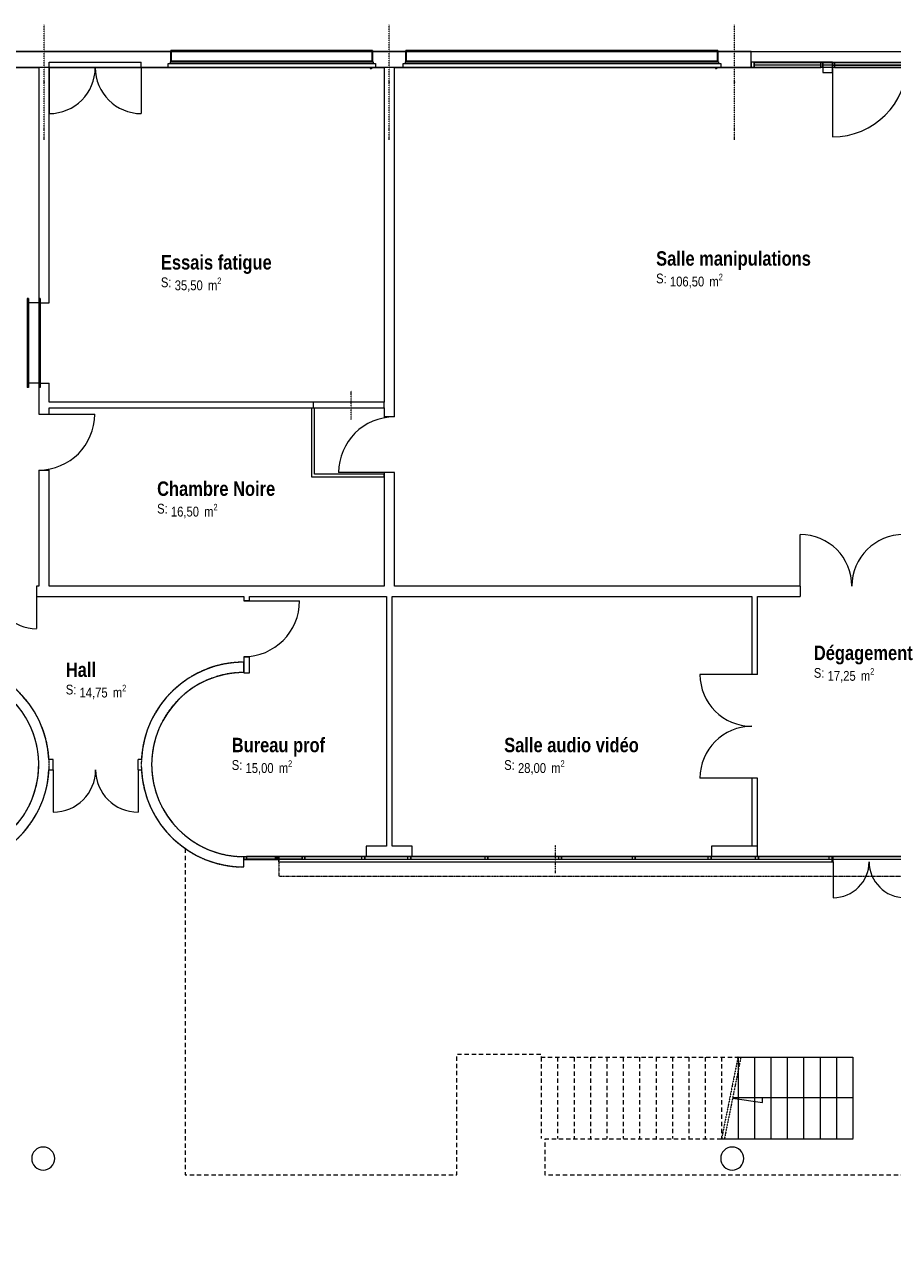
# Model space of a CAD drawing. Header units: millimetres. Extents: x -4899 to 185390, y -66936 to 47814.
# Tile 18 of 37: x 11855 to 26931, y -21070 to 462. Entities that reach past the tile are written whole.
import ezdxf

# ---------------------------------------------------------------- set-up
doc = ezdxf.new("R2010")
doc.units = ezdxf.units.MM
doc.header["$MEASUREMENT"] = 0
doc.set_wipeout_variables(frame=1)
for name, pattern in [('Points tirets', [6.702778, 3.527778, -1.763889, 0, -1.411111]), ('Tirets', [4.586109, 2.822222, -1.763887]), ('Tirets petits', [125, 75, -50]), ('Wipeout_Contour', [1000, 0, -1000])]:
    doc.linetypes.add(name, pattern=pattern)
for name, color, linetype in [('0._Rdch_1_0', 7, 'Continuous'), ('0._Rdch_1_02-01 File _ Axe.Construction', 7, 'Continuous'), ('0._Rdch_1_08-01 2D Dessin général.2D', 7, 'Continuous'), ('0._Rdch_1_A-AREA-____-OTLN.Modèle IFC', 7, 'Continuous'), ('0._Rdch_1_A-DOOR-____-OTLN.Modèle IFC', 7, 'Continuous'), ('0._Rdch_1_A-GLAZ-____-OTLN.Modèle IFC', 7, 'Continuous'), ('0._Rdch_1_A-GLAZ-CURT-OTLN.Modèle IFC', 7, 'Continuous'), ('0._Rdch_1_A-GLAZ-CWMG-OTLN.Modèle IFC', 7, 'Continuous'), ('0._Rdch_1_A-WALL-____-OTLN.Modèle IFC', 7, 'Continuous'), ('0._Rdch_1_Portes ARCHICAD', 7, 'Continuous'), ('0._Rdch_1_S-COLS-____-OTLN.Modèle IFC', 7, 'Continuous')]:
    doc.layers.add(name, color=color, linetype=linetype)
doc.styles.add('STYLE_GENERE_1', font='ARIALNB.TTF')
doc.styles.add('STYLE_GENERE_4', font='ARIALN.TTF')
pattern_1 = [(90, (10000, -5000), (100000000, 2e-08), [])]

msp = doc.modelspace()

# ---------------------------------------------------------------- wipeouts: each hides what was drawn before it
at = {"color": 254, "linetype": 'Wipeout_Contour', "lineweight": 0, "ltscale": 414708.178128}
msp.add_wipeout([(101003, 15164), (-4899, 15164), (-4899, -66936), (101000, -66936), (101003, -39236)], dxfattribs=at).dxf.layer = '0._Rdch_1_0'

# ---------------------------------------------------------------- next in the draw order: hatches: boundary and pattern name
at = {"layer": '0._Rdch_1_Portes ARCHICAD', "linetype": 'Continuous', "lineweight": 0, "true_color": 0x000000}
h = msp.add_hatch(dxfattribs=at)
h.set_pattern_fill('MENUIS1_0001', color=18, style=0, pattern_type=2)
h.set_pattern_definition(pattern_1)
h.paths.add_polyline_path([(11920, -4295), (11895, -4295), (11895, -5845), (11920, -5845)])

# ---------------------------------------------------------------- next in the draw order: linework, layer by layer
at = {"layer": '0._Rdch_1_02-01 File _ Axe.Construction', "color": 7, "linetype": 'Points tirets', "lineweight": 5}
msp.add_line((24190, -1538), (24190, -538), dxfattribs=at)
msp.add_point((24190, -538), dxfattribs=at)
msp.add_point((24190, -538), dxfattribs=at)
at = {"layer": '0._Rdch_1_08-01 2D Dessin général.2D', "color": 7, "linetype": 'Continuous', "lineweight": 9}
for p, q in [((25892, -190), (25892, -1488)), ((24251, -17485), (24251, -18900)), ((24536, -17485), (24536, -18900)), ((24821, -17485), (24821, -18900)), ((25106, -17485), (25106, -18900)), ((25391, -17485), (25391, -18900)), ((25676, -17485), (25676, -18900)), ((25961, -17485), (25961, -18900)), ((26246, -17485), (26246, -18900)), ((24157, -18200), (24677, -18277)), ((26246, -18193), (24158, -18193)), ((24677, -18277), (24677, -18193))]:
    msp.add_line(p, q, dxfattribs=at)
at = {"layer": '0._Rdch_1_08-01 2D Dessin général.2D', "color": 7, "linetype": 'Tirets petits', "lineweight": 9}
for p, q in [((20831, -17485), (20831, -18900)), ((21116, -17485), (21116, -18900)), ((21401, -17485), (21401, -18900)), ((21686, -17485), (21686, -18900)), ((21971, -17485), (21971, -18900)), ((22256, -17485), (22256, -18900)), ((22541, -17485), (22541, -18900)), ((22826, -17485), (22826, -18900)), ((23111, -17485), (23111, -18900)), ((23396, -17485), (23396, -18900)), ((23681, -17485), (23681, -18900)), ((23966, -17485), (23966, -18900))]:
    msp.add_line(p, q, dxfattribs=at)
at = {"layer": '0._Rdch_1_08-01 2D Dessin général.2D', "color": 7, "linetype": 'Points tirets', "lineweight": 9}
for p, q in [((24251, -17485), (23963, -18915)), ((24301, -17485), (24013, -18915))]:
    msp.add_line(p, q, dxfattribs=at)
at = {"layer": '0._Rdch_1_08-01 2D Dessin général.2D', "color": 7, "linetype": 'Continuous', "lineweight": 9, "flags": 128}
for points in [[(24251, -17485), (26246, -17485)], [(26254, -18915), (23963, -18915)]]:
    msp.add_lwpolyline(points, dxfattribs=at)
at = {"layer": '0._Rdch_1_08-01 2D Dessin général.2D', "color": 7, "linetype": 'Tirets petits', "lineweight": 9, "flags": 128}
msp.add_lwpolyline([(23963, -18915), (20895, -18915), (20895, -19535), (56064, -19535), (56064, -18915), (51674, -18915)], dxfattribs=at)
at = {"layer": '0._Rdch_1_08-01 2D Dessin général.2D', "color": 7, "linetype": 'Continuous', "lineweight": 9}
msp.add_arc((25892, -190), 1298, 270, 0, dxfattribs=at)
at = {"layer": '0._Rdch_1_A-DOOR-____-OTLN.Modèle IFC', "color": 7, "linetype": 'Continuous', "lineweight": 18}
for p, q in [((25892, -190), (28488, -190)), ((25892, -240), (25892, -190)), ((25892, -240), (28488, -240))]:
    msp.add_line(p, q, dxfattribs=at)
at = {"layer": '0._Rdch_1_A-GLAZ-CURT-OTLN.Modèle IFC', "color": 7, "linetype": 'Continuous', "lineweight": 18}
for p, q in [((25690, -235), (25690, -195)), ((25690, -235), (25690, -195)), ((25728, -195), (25892, -195)), ((25728, -235), (25728, -195)), ((25892, -235), (25892, -195)), ((25930, -195), (27165, -195)), ((25930, -235), (25930, -195)), ((25728, -235), (25892, -235)), ((25930, -235), (27165, -235)), ((15710, -14005), (15710, -14045)), ((15710, -14005), (15710, -14045)), ((15710, -14005), (15710, -14045)), ((15710, -14005), (15710, -14045)), ((15710, -14005), (15710, -14045))]:
    msp.add_line(p, q, dxfattribs=at)
at = {"layer": '0._Rdch_1_A-GLAZ-CWMG-OTLN.Modèle IFC', "color": 7, "linetype": 'Continuous', "lineweight": 18}
for p, q in [((25690, -280), (25690, -190)), ((25690, -190), (25728, -190)), ((25690, -280), (25690, -190)), ((25690, -190), (25728, -190)), ((25690, -280), (25690, -190)), ((25690, -190), (25728, -190)), ((25690, -190), (25690, -280)), ((25728, -190), (25728, -280)), ((25728, -280), (25728, -190)), ((25728, -190), (25728, -280)), ((25728, -190), (25728, -280)), ((25892, -280), (25892, -190)), ((25892, -190), (25930, -190)), ((25930, -190), (25930, -280)), ((25930, -190), (27190, -190)), ((25930, -190), (25930, -280)), ((25728, -280), (25690, -280)), ((25728, -280), (25690, -280)), ((25728, -280), (25690, -280)), ((25930, -280), (25892, -280)), ((25930, -280), (27190, -280)), ((15660, -14000), (15660, -14050)), ((15660, -14050), (15660, -14000)), ((15660, -14000), (15710, -14000)), ((15660, -14050), (15660, -14000)), ((15660, -14000), (15710, -14000)), ((15660, -14050), (15660, -14000)), ((15660, -14000), (15710, -14000)), ((15660, -14050), (15660, -14000)), ((15660, -14000), (15710, -14000)), ((15660, -14050), (15660, -14000)), ((15660, -14000), (15710, -14000)), ((15710, -14050), (15660, -14050)), ((15710, -14050), (15660, -14050)), ((15710, -14050), (15660, -14050)), ((15710, -14050), (15660, -14050)), ((15710, -14050), (15660, -14050)), ((15710, -14050), (15710, -14000)), ((15710, -14050), (15710, -14000)), ((15710, -14050), (15710, -14000)), ((15710, -14000), (15710, -14050)), ((15710, -14000), (15710, -14050)), ((15710, -14000), (15710, -14050)), ((15710, -14000), (15710, -14050)), ((15710, -14000), (15710, -14050))]:
    msp.add_line(p, q, dxfattribs=at)
at = {"layer": '0._Rdch_1_A-WALL-____-OTLN.Modèle IFC', "color": 7, "linetype": 'Continuous', "lineweight": 20, "flags": 128}
msp.add_lwpolyline([(15660, -14180), (15660, -14000)], dxfattribs=at)
at = {"layer": '0._Rdch_1_A-WALL-____-OTLN.Modèle IFC', "color": 7, "linetype": 'Tirets', "lineweight": 9, "flags": 128}
for points in [[(15660, -14180), (15660, -14000)], [(16270, -14340), (33830, -14340)]]:
    msp.add_lwpolyline(points, dxfattribs=at)
at = {"layer": '0._Rdch_1_A-WALL-____-OTLN.Modèle IFC', "color": 7, "linetype": 'Continuous', "lineweight": 20}
msp.add_arc((10500, -12402), 1598, 270, 91.697, dxfattribs=at)
at = {"layer": '0._Rdch_1_A-WALL-____-OTLN.Modèle IFC', "color": 7, "linetype": 'Tirets', "lineweight": 9}
msp.add_arc((10500, -12402), 1598, 270, 91.6949, dxfattribs=at)
at = {"layer": '0._Rdch_1_Portes ARCHICAD', "color": 7, "linetype": 'Continuous', "lineweight": 5}
for p, q in [((11895, -4295), (11895, -5845)), ((11920, -4295), (11895, -4295)), ((11920, -4295), (11920, -5845)), ((11920, -5845), (11895, -5845))]:
    msp.add_line(p, q, dxfattribs=at)
for centre, radius, start, end in [((27130, -9300), 900, 90, 180), ((27155, -14090), 625, 180, 270)]:
    msp.add_arc(centre, radius, start, end, dxfattribs=at)
at = {"layer": '0._Rdch_1_S-COLS-____-OTLN.Modèle IFC', "color": 7, "linetype": 'Continuous', "lineweight": 13, "flags": 128}
msp.add_lwpolyline([(25728, -190), (25728, -370), (25892, -370), (25892, -190)], close=True, dxfattribs=at)
for points in [[(11975, -19250, 0.414214), (12175, -19450, 0.414214), (12375, -19250, 0.414214), (12175, -19050, 0.414214)], [(23950, -19250, 0.414214), (24150, -19450, 0.414214), (24350, -19250, 0.414214), (24150, -19050, 0.414214)]]:
    msp.add_lwpolyline(points, format="xyb", close=True, dxfattribs=at)

# ---------------------------------------------------------------- next in the draw order: texts
at = {"layer": '0._Rdch_1_A-AREA-____-OTLN.Modèle IFC', "color": 7, "linetype": 'Continuous', "lineweight": 9, "attachment_point": 1}
for s, insert, char_height, style in [('\\A1;\\pt0;Essais fatigue', (14221, -3543), 250, 'STYLE_GENERE_1'), ('\\A1;\\pt0;Salle manipulations', (22828, -3476), 250, 'STYLE_GENERE_1'), ('\\A1;\\pt0;S: ', (22828, -3864), 170, 'STYLE_GENERE_4'), ('\\A1;\\pt0,100;106,50{\\H0.66x;\\S^  ;} m{\\H0.66x;\\S2^  ;}', (23068, -3867), 170, 'STYLE_GENERE_4'), ('\\A1;\\pt0;S: ', (14221, -3931), 170, 'STYLE_GENERE_4'), ('\\A1;\\pt0,100;35,50{\\H0.66x;\\S^  ;} m{\\H0.66x;\\S2^  ;}', (14461, -3933), 170, 'STYLE_GENERE_4'), ('\\A1;\\pt0;Chambre Noire', (14155, -7478), 250, 'STYLE_GENERE_1'), ('\\A1;\\pt0;S: ', (14155, -7866), 170, 'STYLE_GENERE_4'), ('\\A1;\\pt0,100;16,50{\\H0.66x;\\S^  ;} m{\\H0.66x;\\S2^  ;}', (14395, -7868), 170, 'STYLE_GENERE_4'), ('\\A1;\\pt0;Dégagement', (25569, -10333), 250, 'STYLE_GENERE_1'), ('\\A1;\\pt0;Hall', (12568, -10627), 250, 'STYLE_GENERE_1'), ('\\A1;\\pt0;S: ', (25569, -10721), 170, 'STYLE_GENERE_4'), ('\\A1;\\pt0,100;17,25{\\H0.66x;\\S^  ;} m{\\H0.66x;\\S2^  ;}', (25809, -10723), 170, 'STYLE_GENERE_4'), ('\\A1;\\pt0;S: ', (12568, -11011), 170, 'STYLE_GENERE_4'), ('\\A1;\\pt0,100;14,75{\\H0.66x;\\S^  ;} m{\\H0.66x;\\S2^  ;}', (12808, -11013), 170, 'STYLE_GENERE_4'), ('\\A1;\\pt0;Bureau prof', (15452, -11935), 250, 'STYLE_GENERE_1'), ('\\A1;\\pt0;Salle audio vidéo', (20187, -11935), 250, 'STYLE_GENERE_1'), ('\\A1;\\pt0;S: ', (15452, -12323), 170, 'STYLE_GENERE_4'), ('\\A1;\\pt0,100;15,00{\\H0.66x;\\S^  ;} m{\\H0.66x;\\S2^  ;}', (15692, -12326), 170, 'STYLE_GENERE_4'), ('\\A1;\\pt0;S: ', (20187, -12323), 170, 'STYLE_GENERE_4'), ('\\A1;\\pt0,100;28,00{\\H0.66x;\\S^  ;} m{\\H0.66x;\\S2^  ;}', (20427, -12326), 170, 'STYLE_GENERE_4')]:
    msp.add_mtext(s, dxfattribs=dict(at, insert=insert, char_height=char_height, style=style))

# ---------------------------------------------------------------- next in the draw order: wipeouts: each hides what was drawn before it
at = {"color": 254, "linetype": 'Wipeout_Contour', "lineweight": 0, "ltscale": 50285.829459}
msp.add_wipeout([(12280, -280), (12100, -280), (12100, -4370), (12280, -4370)], dxfattribs=at).dxf.layer = '0._Rdch_1_A-WALL-____-OTLN.Modèle IFC'
at = {"color": 254, "linetype": 'Wipeout_Contour', "lineweight": 0, "ltscale": 74920.740056}
msp.add_wipeout([(18100, -6355), (18280, -6355), (18280, -280), (18100, -280)], dxfattribs=at).dxf.layer = '0._Rdch_1_A-WALL-____-OTLN.Modèle IFC'
at = {"color": 254, "linetype": 'Wipeout_Contour', "lineweight": 0, "ltscale": 54425.176967}
msp.add_wipeout([(12280, -5770), (12100, -5770), (12100, -6309), (12280, -6309)], dxfattribs=at).dxf.layer = '0._Rdch_1_A-WALL-____-OTLN.Modèle IFC'
at = {"color": 254, "linetype": 'Wipeout_Contour', "lineweight": 0, "ltscale": 55253.826229}
msp.add_wipeout([(16890, -7350), (16840, -7400), (16890, -7400)], dxfattribs=at).dxf.layer = '0._Rdch_1_A-WALL-____-OTLN.Modèle IFC'
at = {"color": 254, "linetype": 'Wipeout_Contour', "lineweight": 0, "ltscale": 84598.76672}
msp.add_wipeout([(25330, -9300), (12060, -9300), (12060, -9480), (25330, -9480)], dxfattribs=at).dxf.layer = '0._Rdch_1_A-WALL-____-OTLN.Modèle IFC'
at = {"color": 254, "linetype": 'Wipeout_Contour', "lineweight": 0, "ltscale": 75951.613771}
msp.add_wipeout([(15660, -10803), (15760, -10803), (15760, -10525), (15660, -10525)], dxfattribs=at).dxf.layer = '0._Rdch_1_A-WALL-____-OTLN.Modèle IFC'
at = {"color": 254, "linetype": 'Wipeout_Contour', "lineweight": 0, "ltscale": 69899.013221}
msp.add_wipeout([(12276, -12310), (12276, -12490), (12349, -12490), (12349, -12310)], dxfattribs=at).dxf.layer = '0._Rdch_1_A-WALL-____-OTLN.Modèle IFC'
at = {"color": 254, "linetype": 'Wipeout_Contour', "lineweight": 0, "ltscale": 74369.605482}
msp.add_wipeout([(13824, -12310), (13824, -12490), (13882, -12490), (13882, -12310)], dxfattribs=at).dxf.layer = '0._Rdch_1_A-WALL-____-OTLN.Modèle IFC'
at = {"color": 254, "linetype": 'Wipeout_Contour', "lineweight": 0, "ltscale": 111531.250343}
msp.add_wipeout([(24490, -13820), (24590, -13820), (24590, -12635), (24490, -12635)], dxfattribs=at).dxf.layer = '0._Rdch_1_A-WALL-____-OTLN.Modèle IFC'
at = {"color": 254, "linetype": 'Wipeout_Contour', "lineweight": 0, "ltscale": 117835.226866}
msp.add_wipeout([(25905, -14000), (25885, -14000), (25885, -14090), (25905, -14090)], dxfattribs=at).dxf.layer = '0._Rdch_1_A-WALL-____-OTLN.Modèle IFC'

# ---------------------------------------------------------------- next in the draw order: hatches: boundary and pattern name
at = {"layer": '0._Rdch_1_Portes ARCHICAD', "linetype": 'Continuous', "lineweight": 0, "true_color": 0x000000}
h = msp.add_hatch(dxfattribs=at)
h.set_pattern_fill('MENUIS1_0001', color=18, style=0, pattern_type=2)
h.set_pattern_definition(pattern_1)
h.paths.add_polyline_path([(12125, -4295), (12100, -4295), (12100, -5845), (12125, -5845)])
h = msp.add_hatch(dxfattribs=at)
h.set_pattern_fill('MENUIS1_0001', color=18, style=0, pattern_type=2)
h.set_pattern_definition(pattern_1)
h.paths.add_polyline_path([(12100, -4370), (11920, -4370), (11920, -5770), (12100, -5770)])

# ---------------------------------------------------------------- next in the draw order: linework, layer by layer
at = {"layer": '0._Rdch_1_02-01 File _ Axe.Construction', "color": 7, "linetype": 'Points tirets', "lineweight": 5}
for p, q in [((12190, -1538), (12190, -538)), ((18190, -1538), (18190, -538))]:
    msp.add_line(p, q, dxfattribs=at)
for p in [(12190, -538), (12190, -538), (18190, -538), (18190, -538)]:
    msp.add_point(p, dxfattribs=at)
at = {"layer": '0._Rdch_1_A-WALL-____-OTLN.Modèle IFC', "color": 7, "linetype": 'Continuous', "lineweight": 20}
for p, q in [((12100, -4370), (12280, -4370)), ((12100, -5770), (12280, -5770)), ((12100, -6309), (12280, -6309)), ((18280, -6355), (18100, -6355)), ((12060, -9300), (12060, -9480)), ((25330, -9300), (25330, -9480)), ((15760, -10525), (15660, -10525)), ((12349, -12490), (12349, -12310)), ((13824, -12490), (13824, -12310)), ((24590, -12635), (24490, -12635)), ((25905, -14090), (25905, -14000))]:
    msp.add_line(p, q, dxfattribs=at)
at = {"layer": '0._Rdch_1_A-WALL-____-OTLN.Modèle IFC', "color": 7, "linetype": 'Continuous', "lineweight": 20, "flags": 128}
for points in [[(12100, -280), (12100, -4370)], [(12280, -4370), (12280, -280)], [(18100, -280), (18100, -6100)], [(18280, -6355), (18280, -280)], [(12100, -5770), (12100, -6309)], [(12280, -6100), (12280, -5770)], [(12280, -6309), (12280, -6200)], [(18100, -6200), (18100, -6355)], [(12100, -9300), (12060, -9300)], [(18100, -9300), (12280, -9300)], [(25330, -9300), (18280, -9300)], [(12060, -9480), (15660, -9480)], [(15760, -9480), (18140, -9480)], [(18240, -9480), (24490, -9480)], [(24590, -9480), (25330, -9480)], [(15660, -10525), (15660, -10803)], [(15760, -10803), (15760, -10525)], [(15660, -10800), (15660, -10620)], [(15660, -10803), (15760, -10803)], [(12349, -12310), (12276, -12310)], [(13882, -12310), (13824, -12310)], [(12276, -12490), (12349, -12490)], [(13824, -12490), (13882, -12490)], [(24490, -12635), (24490, -13820)], [(24590, -13820), (24590, -12635)], [(24490, -13820), (24590, -13820)], [(25905, -14000), (25885, -14000)], [(25885, -14090), (25905, -14090)]]:
    msp.add_lwpolyline(points, dxfattribs=at)
at = {"layer": '0._Rdch_1_A-WALL-____-OTLN.Modèle IFC', "color": 7, "linetype": 'Tirets', "lineweight": 9, "flags": 128}
msp.add_lwpolyline([(15660, -10800), (15660, -10620)], dxfattribs=at)
at = {"layer": '0._Rdch_1_A-WALL-____-OTLN.Modèle IFC', "color": 7, "linetype": 'Continuous', "lineweight": 20}
for centre, radius, start, end in [((10500, -12402), 1778, 2.9512, 91.697), ((15660, -12400), 1780, 90, 177.1018), ((15660, -12400), 1600, 90, 270), ((10500, -12402), 1778, 288.3058, 357.1497), ((15660, -12400), 1780, 182.8982, 270)]:
    msp.add_arc(centre, radius, start, end, dxfattribs=at)
at = {"layer": '0._Rdch_1_A-WALL-____-OTLN.Modèle IFC', "color": 7, "linetype": 'Tirets', "lineweight": 9}
for centre, radius, start, end in [((10500, -12402), 1778, 288.3058, 91.6949), ((15660, -12400), 1780, 90, 270), ((15660, -12400), 1600, 90, 270)]:
    msp.add_arc(centre, radius, start, end, dxfattribs=at)
at = {"layer": '0._Rdch_1_Portes ARCHICAD', "color": 7, "linetype": 'Continuous', "lineweight": 5}
for p, q in [((12100, -4295), (12100, -5845)), ((12125, -4295), (12100, -4295)), ((12125, -4295), (12125, -5845)), ((12100, -4370), (11920, -4370)), ((12100, -5770), (11920, -5770)), ((12125, -5845), (12100, -5845)), ((12100, -6309), (13070, -6309)), ((25330, -9300), (25330, -8400)), ((12060, -9300), (12060, -10037)), ((12349, -12490), (12349, -13227)), ((13824, -12490), (13824, -13227)), ((24490, -12635), (23590, -12635)), ((25905, -14090), (25905, -14715))]:
    msp.add_line(p, q, dxfattribs=at)
for centre, radius, start, end in [((25330, -9300), 900, 0, 90), ((12060, -9300), 738, 180, 270), ((24490, -12635), 900, 90, 180), ((12349, -12490), 738, 270, 0), ((13824, -12490), 738, 180, 270), ((25905, -14090), 625, 270, 0)]:
    msp.add_arc(centre, radius, start, end, dxfattribs=at)

# ---------------------------------------------------------------- next in the draw order: wipeouts: each hides what was drawn before it
at = {"color": 254, "linetype": 'Wipeout_Contour', "lineweight": 0, "ltscale": 66766.014983}
msp.add_wipeout([(8900, -280), (24480, -280), (24480, 0), (8900, 0)], dxfattribs=at).dxf.layer = '0._Rdch_1_A-WALL-____-OTLN.Modèle IFC'
at = {"color": 254, "linetype": 'Wipeout_Contour', "lineweight": 0, "ltscale": 63370.927529}
msp.add_wipeout([(12280, -6100), (12280, -6200), (16865, -6200), (16865, -6100)], dxfattribs=at).dxf.layer = '0._Rdch_1_A-WALL-____-OTLN.Modèle IFC'
at = {"color": 254, "linetype": 'Wipeout_Contour', "lineweight": 0, "ltscale": 59061.141}
msp.add_wipeout([(12280, -7279), (12100, -7279), (12100, -9300), (12280, -9300)], dxfattribs=at).dxf.layer = '0._Rdch_1_A-WALL-____-OTLN.Modèle IFC'
at = {"color": 254, "linetype": 'Wipeout_Contour', "lineweight": 0, "ltscale": 80078.221189}
msp.add_wipeout([(18100, -9300), (18280, -9300), (18280, -7325), (18100, -7325)], dxfattribs=at).dxf.layer = '0._Rdch_1_A-WALL-____-OTLN.Modèle IFC'
at = {"color": 254, "linetype": 'Wipeout_Contour', "lineweight": 0, "ltscale": 73472.568506}
msp.add_wipeout([(15660, -9555), (15760, -9555), (15760, -9480), (15660, -9480)], dxfattribs=at).dxf.layer = '0._Rdch_1_A-WALL-____-OTLN.Modèle IFC'
at = {"color": 254, "linetype": 'Wipeout_Contour', "lineweight": 0, "ltscale": 86713.253737}
msp.add_wipeout([(18240, -13820), (18240, -9480), (18140, -9480), (18140, -13820)], dxfattribs=at).dxf.layer = '0._Rdch_1_A-WALL-____-OTLN.Modèle IFC'
at = {"color": 254, "linetype": 'Wipeout_Contour', "lineweight": 0, "ltscale": 106266.000986}
msp.add_wipeout([(24490, -10835), (24590, -10835), (24590, -9480), (24490, -9480)], dxfattribs=at).dxf.layer = '0._Rdch_1_A-WALL-____-OTLN.Modèle IFC'
at = {"color": 254, "linetype": 'Wipeout_Contour', "lineweight": 0, "ltscale": 111620.08879}
msp.add_wipeout([(23790, -14000), (24590, -14000), (24590, -13820), (23790, -13820)], dxfattribs=at).dxf.layer = '0._Rdch_1_A-WALL-____-OTLN.Modèle IFC'

# ---------------------------------------------------------------- next in the draw order: linework, layer by layer
at = {"layer": '0._Rdch_1_02-01 File _ Axe.Construction', "color": 7, "linetype": 'Points tirets', "lineweight": 5}
for p, q in [((12190, -538), (12190, 462)), ((18190, -538), (18190, 462)), ((24190, -538), (24190, 462))]:
    msp.add_line(p, q, dxfattribs=at)
at = {"layer": '0._Rdch_1_08-01 2D Dessin général.2D', "color": 7, "linetype": 'Continuous', "lineweight": 9}
for p, q in [((12280, -282), (12280, -1082)), ((13880, -282), (13880, -1082))]:
    msp.add_line(p, q, dxfattribs=at)
for centre, start, end in [((12280, -282), 270, 0), ((13880, -282), 180, 270)]:
    msp.add_arc(centre, 800, start, end, dxfattribs=at)
at = {"layer": '0._Rdch_1_A-DOOR-____-OTLN.Modèle IFC', "color": 7, "linetype": 'Continuous', "lineweight": 18}
for p, q in [((12280, -190), (13880, -190)), ((12280, -280), (12280, -190)), ((13880, -280), (13880, -190)), ((12280, -280), (13880, -280))]:
    msp.add_line(p, q, dxfattribs=at)
at = {"layer": '0._Rdch_1_A-GLAZ-____-OTLN.Modèle IFC', "color": 7, "linetype": 'Continuous', "lineweight": 18}
for p, q in [((14395, 14), (14395, 15)), ((14400, 15), (14395, 15)), ((14395, 11), (14395, 14)), ((14400, 14), (14395, 14)), ((14395, -170), (14395, 11)), ((14400, 15), (14400, 14)), ((17895, 15), (14400, 15)), ((14400, 14), (14400, 11)), ((14400, 11), (14400, -170)), ((17895, 14), (17895, 15)), ((17900, 15), (17895, 15)), ((17895, 11), (17895, 14)), ((17900, 14), (17895, 14)), ((17895, -170), (17895, 11)), ((17900, 15), (17900, 14)), ((17900, 14), (17900, 11)), ((17900, 11), (17900, -170)), ((18480, 14), (18480, 15)), ((18485, 15), (18480, 15)), ((18480, 11), (18480, 14)), ((18485, 14), (18480, 14)), ((18480, -170), (18480, 11)), ((18485, 15), (18485, 14)), ((23895, 15), (18485, 15)), ((18485, 14), (18485, 11)), ((18485, 11), (18485, -170)), ((23895, 14), (23895, 15)), ((23900, 15), (23895, 15)), ((23895, 11), (23895, 14)), ((23900, 14), (23895, 14)), ((23895, -170), (23895, 11)), ((23900, 15), (23900, 14)), ((23900, 14), (23900, 11)), ((23900, 11), (23900, -170)), ((14345, -280), (14345, -210)), ((14345, -210), (17950, -210)), ((14385, -210), (14385, -180)), ((14385, -180), (17910, -180)), ((14395, -180), (14395, -170)), ((17900, -170), (14395, -170)), ((17900, -170), (17900, -180)), ((17910, -180), (17910, -210)), ((17950, -210), (17950, -280)), ((18430, -280), (18430, -210)), ((18430, -210), (23950, -210)), ((18470, -210), (18470, -180)), ((18470, -180), (23910, -180)), ((18480, -180), (18480, -170)), ((23900, -170), (18480, -170)), ((23900, -170), (23900, -180)), ((23910, -180), (23910, -210)), ((23950, -210), (23950, -280)), ((17950, -280), (14345, -280)), ((17860, -280), (17860, -298)), ((17860, -298), (17862, -300)), ((17862, -300), (17879, -300)), ((17870, -295), (17870, -280)), ((17879, -295), (17870, -295)), ((17879, -295), (17883, -295)), ((17883, -300), (17879, -300)), ((17883, -295), (17885, -295)), ((17883, -300), (17883, -295)), ((17885, -300), (17883, -300)), ((17885, -295), (17885, -300)), ((23950, -280), (18430, -280)), ((23860, -280), (23860, -298)), ((23860, -298), (23862, -300)), ((23862, -300), (23879, -300)), ((23870, -295), (23870, -280)), ((23879, -295), (23870, -295)), ((23879, -295), (23883, -295)), ((23883, -300), (23879, -300)), ((23883, -295), (23885, -295)), ((23883, -300), (23883, -295)), ((23885, -300), (23883, -300)), ((23885, -295), (23885, -300))]:
    msp.add_line(p, q, dxfattribs=at)
at = {"layer": '0._Rdch_1_A-GLAZ-CURT-OTLN.Modèle IFC', "color": 7, "linetype": 'Continuous', "lineweight": 18}
for p, q in [((25690, -195), (24530, -195)), ((24530, -195), (24530, -235)), ((24530, -195), (25690, -195)), ((24530, -235), (24530, -195)), ((24530, -235), (25690, -235)), ((24530, -235), (25690, -235))]:
    msp.add_line(p, q, dxfattribs=at)
at = {"layer": '0._Rdch_1_A-GLAZ-CWMG-OTLN.Modèle IFC', "color": 7, "linetype": 'Continuous', "lineweight": 18}
for p, q in [((24480, -280), (24480, -190)), ((25728, -190), (24480, -190)), ((24530, -190), (24480, -190)), ((24480, -190), (24480, -280)), ((24530, -190), (24480, -190)), ((24480, -190), (24480, -280)), ((24530, -190), (24480, -190)), ((24480, -190), (24480, -280)), ((24530, -280), (24530, -190)), ((24530, -280), (24530, -190)), ((24530, -280), (24530, -190)), ((24530, -190), (24530, -280)), ((24530, -190), (25690, -190)), ((25728, -280), (24480, -280)), ((24480, -280), (24530, -280)), ((24480, -280), (24530, -280)), ((24480, -280), (24530, -280)), ((24530, -280), (25690, -280))]:
    msp.add_line(p, q, dxfattribs=at)
at = {"layer": '0._Rdch_1_A-WALL-____-OTLN.Modèle IFC', "color": 7, "linetype": 'Continuous', "lineweight": 18}
for p, q in [((140, 0), (12090, 0)), ((12090, 0), (13990, 0)), ((13990, 0), (30265, 0)), ((12090, -280), (280, -280)), ((12100, -280), (12090, -280)), ((12280, -280), (12100, -280)), ((13880, -280), (12280, -280)), ((13980, -280), (13880, -280)), ((13990, -280), (13980, -280)), ((18100, -280), (13990, -280)), ((18280, -280), (18100, -280)), ((30085, -280), (18280, -280))]:
    msp.add_line(p, q, dxfattribs=at)
at = {"layer": '0._Rdch_1_A-WALL-____-OTLN.Modèle IFC', "color": 7, "linetype": 'Continuous', "lineweight": 20}
for p, q in [((12100, -7279), (12280, -7279)), ((18280, -7325), (18100, -7325)), ((15760, -9555), (15660, -9555)), ((24590, -10835), (24490, -10835))]:
    msp.add_line(p, q, dxfattribs=at)
at = {"layer": '0._Rdch_1_A-WALL-____-OTLN.Modèle IFC', "color": 7, "linetype": 'Continuous', "lineweight": 20, "flags": 128}
for points in [[(24480, 0), (8900, 0)], [(24480, -280), (24480, 0)], [(8900, -280), (12100, -280)], [(12280, -280), (18100, -280)], [(18280, -280), (24480, -280)], [(16865, -6100), (12280, -6100)], [(12280, -6200), (16865, -6200)], [(12100, -7279), (12100, -9300)], [(12280, -9300), (12280, -7279)], [(18100, -7325), (18100, -9300)], [(18280, -9300), (18280, -7325)], [(15660, -9480), (15660, -9555)], [(15760, -9555), (15760, -9480)], [(18140, -9480), (18140, -13820)], [(18240, -13820), (18240, -9480)], [(24490, -9480), (24490, -10835)], [(24590, -10835), (24590, -9480)], [(24590, -13820), (23790, -13820)], [(23790, -13820), (23790, -14000)], [(24590, -14000), (24590, -13820)], [(23790, -14000), (24590, -14000)]]:
    msp.add_lwpolyline(points, dxfattribs=at)
at = {"layer": '0._Rdch_1_Portes ARCHICAD', "color": 7, "linetype": 'Continuous', "lineweight": 5}
for p, q in [((18280, -7325), (17310, -7325)), ((15660, -9555), (16630, -9555)), ((24490, -10835), (23590, -10835))]:
    msp.add_line(p, q, dxfattribs=at)
for centre, radius, start, end in [((12100, -6309), 970, 270, 0), ((18280, -7325), 970, 90, 180), ((15660, -9555), 970, 270, 0), ((24490, -10835), 900, 180, 270)]:
    msp.add_arc(centre, radius, start, end, dxfattribs=at)

# ---------------------------------------------------------------- next in the draw order: wipeouts: each hides what was drawn before it
at = {"color": 254, "linetype": 'Wipeout_Contour', "lineweight": 0, "ltscale": 72731.161669}
msp.add_wipeout([(16890, -7350), (16890, -6200), (16840, -6200), (16840, -7350)], dxfattribs=at).dxf.layer = '0._Rdch_1_A-WALL-____-OTLN.Modèle IFC'
at = {"color": 254, "linetype": 'Wipeout_Contour', "lineweight": 0, "ltscale": 91601.624176}
msp.add_wipeout([(17790, -14000), (18590, -14000), (18590, -13820), (17790, -13820)], dxfattribs=at).dxf.layer = '0._Rdch_1_A-WALL-____-OTLN.Modèle IFC'

# ---------------------------------------------------------------- next in the draw order: linework, layer by layer
at = {"layer": '0._Rdch_1_A-WALL-____-OTLN.Modèle IFC', "color": 7, "linetype": 'Continuous', "lineweight": 20, "flags": 128}
for points in [[(16840, -6200), (16890, -6200)], [(18140, -13820), (17790, -13820)], [(17790, -13820), (17790, -14000)], [(18590, -13820), (18240, -13820)], [(18590, -14000), (18590, -13820)], [(17790, -14000), (18590, -14000)]]:
    msp.add_lwpolyline(points, dxfattribs=at)

# ---------------------------------------------------------------- next in the draw order: wipeouts: each hides what was drawn before it
at = {"color": 254, "linetype": 'Wipeout_Contour', "lineweight": 0, "ltscale": 55188.497407}
msp.add_wipeout([(16840, -7350), (16840, -7400), (16890, -7350)], dxfattribs=at).dxf.layer = '0._Rdch_1_A-WALL-____-OTLN.Modèle IFC'

# ---------------------------------------------------------------- next in the draw order: linework, layer by layer
at = {"layer": '0._Rdch_1_A-WALL-____-OTLN.Modèle IFC', "color": 7, "linetype": 'Continuous', "lineweight": 20, "flags": 128}
for points in [[(16840, -6200), (16840, -7400)], [(16890, -7350), (16890, -6200)], [(16840, -7400), (16890, -7400)]]:
    msp.add_lwpolyline(points, dxfattribs=at)

# ---------------------------------------------------------------- next in the draw order: wipeouts: each hides what was drawn before it
at = {"color": 254, "linetype": 'Wipeout_Contour', "lineweight": 0, "ltscale": 101879.673917}
msp.add_wipeout([(16265, -14000), (16265, -14090), (25885, -14090), (25885, -14000)], dxfattribs=at).dxf.layer = '0._Rdch_1_A-WALL-____-OTLN.Modèle IFC'

# ---------------------------------------------------------------- next in the draw order: linework, layer by layer
at = {"layer": '0._Rdch_1_08-01 2D Dessin général.2D', "color": 7, "linetype": 'Tirets petits', "lineweight": 9, "flags": 128}
msp.add_lwpolyline([(14645, -13862), (14645, -19534), (19366, -19534), (19366, -17434), (20831, -17434), (20831, -17485), (24251, -17485)], dxfattribs=at)
at = {"layer": '0._Rdch_1_A-GLAZ-CURT-OTLN.Modèle IFC', "color": 7, "linetype": 'Continuous', "lineweight": 18}
for p, q in [((16215, -14005), (15710, -14005)), ((16675, -14005), (15710, -14005)), ((16675, -14005), (15710, -14005)), ((16215, -14005), (15710, -14005)), ((16220, -14005), (15710, -14005)), ((15710, -14045), (16215, -14045)), ((16675, -14045), (15710, -14045)), ((16675, -14045), (15710, -14045)), ((15710, -14045), (16215, -14045)), ((15710, -14045), (16220, -14045)), ((16215, -14045), (16215, -14005)), ((16215, -14045), (16215, -14005)), ((16220, -14045), (16220, -14005)), ((16265, -14005), (16265, -14045)), ((16270, -14005), (16265, -14005)), ((16265, -14045), (16270, -14045)), ((16270, -14045), (16270, -14005)), ((16675, -14005), (16675, -14045)), ((16675, -14005), (16675, -14045)), ((16725, -14005), (16725, -14045)), ((17715, -14005), (16725, -14005)), ((16725, -14005), (16725, -14045)), ((17715, -14005), (16725, -14005)), ((16725, -14045), (17715, -14045)), ((16725, -14045), (17715, -14045)), ((17715, -14045), (17715, -14005)), ((17715, -14045), (17715, -14005)), ((17765, -14005), (17765, -14045)), ((18515, -14005), (17765, -14005)), ((17765, -14005), (17765, -14045)), ((18515, -14005), (17765, -14005)), ((17765, -14045), (18515, -14045)), ((17765, -14045), (18515, -14045)), ((18515, -14045), (18515, -14005)), ((18515, -14045), (18515, -14005)), ((18565, -14005), (18565, -14045)), ((19855, -14005), (18565, -14005)), ((18565, -14005), (18565, -14045)), ((19855, -14005), (18565, -14005)), ((18565, -14045), (19855, -14045)), ((18565, -14045), (19855, -14045)), ((19855, -14045), (19855, -14005)), ((19855, -14045), (19855, -14005)), ((19905, -14005), (19905, -14045)), ((21135, -14005), (19905, -14005)), ((19905, -14005), (19905, -14045)), ((21135, -14005), (19905, -14005)), ((19905, -14045), (21135, -14045)), ((19905, -14045), (21135, -14045)), ((21135, -14045), (21135, -14005)), ((21135, -14045), (21135, -14005)), ((21185, -14005), (21185, -14045)), ((22415, -14005), (21185, -14005)), ((21185, -14005), (21185, -14045)), ((22415, -14005), (21185, -14005)), ((21185, -14045), (22415, -14045)), ((21185, -14045), (22415, -14045)), ((22415, -14045), (22415, -14005)), ((22415, -14045), (22415, -14005)), ((22465, -14005), (22465, -14045)), ((23735, -14005), (22465, -14005)), ((22465, -14005), (22465, -14045)), ((23735, -14005), (22465, -14005)), ((22465, -14045), (23735, -14045)), ((22465, -14045), (23735, -14045)), ((23735, -14045), (23735, -14005)), ((23735, -14045), (23735, -14005)), ((23785, -14005), (23785, -14045)), ((24555, -14005), (23785, -14005)), ((23785, -14005), (23785, -14045)), ((24555, -14005), (23785, -14005)), ((23785, -14045), (24555, -14045)), ((23785, -14045), (24555, -14045)), ((24555, -14045), (24555, -14005)), ((24555, -14045), (24555, -14005)), ((24605, -14005), (24605, -14045)), ((25835, -14005), (24605, -14005)), ((24605, -14005), (24605, -14045)), ((25835, -14005), (24605, -14005)), ((24605, -14045), (25835, -14045)), ((24605, -14045), (25835, -14045)), ((25835, -14045), (25835, -14005)), ((25835, -14045), (25835, -14005)), ((25885, -14005), (25885, -14045)), ((27155, -14005), (25885, -14005)), ((25885, -14045), (27155, -14045))]:
    msp.add_line(p, q, dxfattribs=at)
at = {"layer": '0._Rdch_1_A-GLAZ-CWMG-OTLN.Modèle IFC', "color": 7, "linetype": 'Continuous', "lineweight": 18}
for p, q in [((15660, -14000), (16265, -14000)), ((15660, -14050), (16265, -14050)), ((16215, -14000), (15710, -14000)), ((16240, -14000), (15710, -14000)), ((16215, -14000), (15710, -14000)), ((16215, -14050), (15710, -14050)), ((16240, -14050), (15710, -14050)), ((16215, -14050), (15710, -14050)), ((16215, -14050), (16215, -14000)), ((16215, -14050), (16215, -14000)), ((16215, -14050), (16215, -14000)), ((16215, -14000), (16265, -14000)), ((16215, -14050), (16215, -14000)), ((16215, -14000), (16265, -14000)), ((16265, -14050), (16215, -14050)), ((16265, -14050), (16215, -14050)), ((16220, -14000), (16220, -14050)), ((16270, -14000), (16220, -14000)), ((16220, -14050), (16270, -14050)), ((16240, -14050), (16240, -14000)), ((16675, -14000), (16240, -14000)), ((16240, -14050), (16240, -14000)), ((16675, -14050), (16240, -14050)), ((16265, -14050), (16265, -14000)), ((16675, -14000), (16265, -14000)), ((16265, -14050), (16265, -14000)), ((16675, -14000), (16265, -14000)), ((16265, -14000), (16265, -14050)), ((16265, -14000), (16265, -14050)), ((16265, -14000), (16265, -14050)), ((16675, -14050), (16265, -14050)), ((16675, -14050), (16265, -14050)), ((16270, -14050), (16270, -14000)), ((16675, -14050), (16675, -14000)), ((16675, -14050), (16675, -14000)), ((16675, -14050), (16675, -14000)), ((16675, -14050), (16675, -14000)), ((16675, -14000), (16725, -14000)), ((16675, -14050), (16675, -14000)), ((16675, -14000), (16725, -14000)), ((16725, -14050), (16675, -14050)), ((16725, -14050), (16675, -14050)), ((16725, -14050), (16725, -14000)), ((17715, -14000), (16725, -14000)), ((16725, -14050), (16725, -14000)), ((17715, -14000), (16725, -14000)), ((16725, -14050), (16725, -14000)), ((17715, -14000), (16725, -14000)), ((16725, -14000), (16725, -14050)), ((16725, -14000), (16725, -14050)), ((17715, -14050), (16725, -14050)), ((17715, -14050), (16725, -14050)), ((17715, -14050), (16725, -14050)), ((17715, -14050), (17715, -14000)), ((17715, -14050), (17715, -14000)), ((17715, -14050), (17715, -14000)), ((17715, -14050), (17715, -14000)), ((17715, -14000), (17765, -14000)), ((17715, -14050), (17715, -14000)), ((17715, -14000), (17765, -14000)), ((17765, -14050), (17715, -14050)), ((17765, -14050), (17715, -14050)), ((17765, -14050), (17765, -14000)), ((18515, -14000), (17765, -14000)), ((17765, -14050), (17765, -14000)), ((18515, -14000), (17765, -14000)), ((17765, -14050), (17765, -14000)), ((18515, -14000), (17765, -14000)), ((17765, -14000), (17765, -14050)), ((17765, -14000), (17765, -14050)), ((18515, -14050), (17765, -14050)), ((18515, -14050), (17765, -14050)), ((18515, -14050), (17765, -14050)), ((18515, -14050), (18515, -14000)), ((18515, -14050), (18515, -14000)), ((18515, -14050), (18515, -14000)), ((18515, -14050), (18515, -14000)), ((18515, -14000), (18565, -14000)), ((18515, -14050), (18515, -14000)), ((18515, -14000), (18565, -14000)), ((18565, -14050), (18515, -14050)), ((18565, -14050), (18515, -14050)), ((18565, -14050), (18565, -14000)), ((19855, -14000), (18565, -14000)), ((18565, -14050), (18565, -14000)), ((19855, -14000), (18565, -14000)), ((18565, -14050), (18565, -14000)), ((19855, -14000), (18565, -14000)), ((18565, -14000), (18565, -14050)), ((18565, -14000), (18565, -14050)), ((19855, -14050), (18565, -14050)), ((19855, -14050), (18565, -14050)), ((19855, -14050), (18565, -14050)), ((19855, -14050), (19855, -14000)), ((19855, -14050), (19855, -14000)), ((19855, -14050), (19855, -14000)), ((19855, -14050), (19855, -14000)), ((19855, -14000), (19905, -14000)), ((19855, -14050), (19855, -14000)), ((19855, -14000), (19905, -14000)), ((19905, -14050), (19855, -14050)), ((19905, -14050), (19855, -14050)), ((19905, -14050), (19905, -14000)), ((21135, -14000), (19905, -14000)), ((19905, -14050), (19905, -14000)), ((21135, -14000), (19905, -14000)), ((19905, -14050), (19905, -14000)), ((21135, -14000), (19905, -14000)), ((19905, -14000), (19905, -14050)), ((19905, -14000), (19905, -14050)), ((21135, -14050), (19905, -14050)), ((21135, -14050), (19905, -14050)), ((21135, -14050), (19905, -14050)), ((21135, -14050), (21135, -14000)), ((21135, -14050), (21135, -14000)), ((21135, -14050), (21135, -14000)), ((21135, -14050), (21135, -14000)), ((21135, -14000), (21185, -14000)), ((21135, -14050), (21135, -14000)), ((21135, -14000), (21185, -14000)), ((21185, -14050), (21135, -14050)), ((21185, -14050), (21135, -14050)), ((21185, -14050), (21185, -14000)), ((22415, -14000), (21185, -14000)), ((21185, -14050), (21185, -14000)), ((22415, -14000), (21185, -14000)), ((21185, -14050), (21185, -14000)), ((22415, -14000), (21185, -14000)), ((21185, -14000), (21185, -14050)), ((21185, -14000), (21185, -14050)), ((22415, -14050), (21185, -14050)), ((22415, -14050), (21185, -14050)), ((22415, -14050), (21185, -14050)), ((22415, -14050), (22415, -14000)), ((22415, -14050), (22415, -14000)), ((22415, -14050), (22415, -14000)), ((22415, -14050), (22415, -14000)), ((22415, -14000), (22465, -14000)), ((22415, -14050), (22415, -14000)), ((22415, -14000), (22465, -14000)), ((22465, -14050), (22415, -14050)), ((22465, -14050), (22415, -14050)), ((22465, -14050), (22465, -14000)), ((23735, -14000), (22465, -14000)), ((22465, -14050), (22465, -14000)), ((23735, -14000), (22465, -14000)), ((22465, -14050), (22465, -14000)), ((23735, -14000), (22465, -14000)), ((22465, -14000), (22465, -14050)), ((22465, -14000), (22465, -14050)), ((23735, -14050), (22465, -14050)), ((23735, -14050), (22465, -14050)), ((23735, -14050), (22465, -14050)), ((23735, -14050), (23735, -14000)), ((23735, -14050), (23735, -14000)), ((23735, -14050), (23735, -14000)), ((23735, -14050), (23735, -14000)), ((23735, -14000), (23785, -14000)), ((23735, -14050), (23735, -14000)), ((23735, -14000), (23785, -14000)), ((23785, -14050), (23735, -14050)), ((23785, -14050), (23735, -14050)), ((23785, -14050), (23785, -14000)), ((24555, -14000), (23785, -14000)), ((23785, -14050), (23785, -14000)), ((24555, -14000), (23785, -14000)), ((23785, -14050), (23785, -14000)), ((24555, -14000), (23785, -14000)), ((23785, -14000), (23785, -14050)), ((23785, -14000), (23785, -14050)), ((24555, -14050), (23785, -14050)), ((24555, -14050), (23785, -14050)), ((24555, -14050), (23785, -14050)), ((24555, -14050), (24555, -14000)), ((24555, -14050), (24555, -14000)), ((24555, -14050), (24555, -14000)), ((24555, -14050), (24555, -14000)), ((24555, -14000), (24605, -14000)), ((24555, -14050), (24555, -14000)), ((24555, -14000), (24605, -14000)), ((24605, -14050), (24555, -14050)), ((24605, -14050), (24555, -14050)), ((24605, -14050), (24605, -14000)), ((25835, -14000), (24605, -14000)), ((24605, -14050), (24605, -14000)), ((25835, -14000), (24605, -14000)), ((24605, -14050), (24605, -14000)), ((25835, -14000), (24605, -14000)), ((24605, -14000), (24605, -14050)), ((24605, -14000), (24605, -14050)), ((25835, -14050), (24605, -14050)), ((25835, -14050), (24605, -14050)), ((25835, -14050), (24605, -14050)), ((25835, -14050), (25835, -14000)), ((25835, -14050), (25835, -14000)), ((25835, -14050), (25835, -14000)), ((25835, -14050), (25835, -14000)), ((25835, -14000), (25885, -14000)), ((25835, -14050), (25835, -14000)), ((25835, -14000), (25885, -14000)), ((25835, -14050), (25835, -14000)), ((25835, -14000), (25885, -14000)), ((25885, -14050), (25835, -14050)), ((25885, -14050), (25835, -14050)), ((25885, -14050), (25835, -14050)), ((25885, -14050), (25885, -14000)), ((27155, -14000), (25885, -14000)), ((25885, -14050), (25885, -14000)), ((27155, -14000), (25885, -14000)), ((25885, -14000), (25885, -14050)), ((25885, -14000), (25885, -14050)), ((25885, -14000), (25885, -14050)), ((27155, -14050), (25885, -14050)), ((27155, -14050), (25885, -14050))]:
    msp.add_line(p, q, dxfattribs=at)
at = {"layer": '0._Rdch_1_A-WALL-____-OTLN.Modèle IFC', "color": 7, "linetype": 'Points tirets', "lineweight": 5}
msp.add_line((21075, -13800), (21075, -14290), dxfattribs=at)
at = {"layer": '0._Rdch_1_A-WALL-____-OTLN.Modèle IFC', "color": 7, "linetype": 'Continuous', "lineweight": 5, "flags": 128}
for points in [[(16265, -14000), (16265, -14090)], [(25885, -14000), (16265, -14000)], [(16265, -14090), (25885, -14090)]]:
    msp.add_lwpolyline(points, dxfattribs=at)
at = {"layer": '0._Rdch_1_A-WALL-____-OTLN.Modèle IFC', "color": 7, "linetype": 'Tirets', "lineweight": 9, "flags": 128}
for points in [[(33830, -14000), (16270, -14000)], [(16270, -14000), (16270, -14340)]]:
    msp.add_lwpolyline(points, dxfattribs=at)
at = {"layer": '0._Rdch_1_A-WALL-____-OTLN.Modèle IFC', "color": 7, "linetype": 'Continuous', "lineweight": 13, "flags": 128}
msp.add_lwpolyline([(25885, -14090), (25885, -14000)], dxfattribs=at)

# ---------------------------------------------------------------- next in the draw order: wipeouts: each hides what was drawn before it
at = {"color": 254, "linetype": 'Wipeout_Contour', "lineweight": 0, "ltscale": 74135.527097}
msp.add_wipeout([(16865, -6100), (16865, -6200), (18100, -6200), (18100, -6100)], dxfattribs=at).dxf.layer = '0._Rdch_1_A-WALL-____-OTLN.Modèle IFC'
at = {"color": 254, "linetype": 'Wipeout_Contour', "lineweight": 0, "ltscale": 75949.634239}
msp.add_wipeout([(16890, -7400), (18100, -7400), (18100, -7350), (16890, -7350)], dxfattribs=at).dxf.layer = '0._Rdch_1_A-WALL-____-OTLN.Modèle IFC'

# ---------------------------------------------------------------- next in the draw order: linework, layer by layer
at = {"layer": '0._Rdch_1_A-WALL-____-OTLN.Modèle IFC', "color": 7, "linetype": 'Points tirets', "lineweight": 5}
msp.add_line((17527, -6400), (17527, -5900), dxfattribs=at)
at = {"layer": '0._Rdch_1_A-WALL-____-OTLN.Modèle IFC', "color": 7, "linetype": 'Continuous', "lineweight": 5, "flags": 128}
for points in [[(18100, -6100), (16865, -6100)], [(16865, -6200), (18100, -6200)], [(18100, -6200), (18100, -6100)]]:
    msp.add_lwpolyline(points, dxfattribs=at)
at = {"layer": '0._Rdch_1_A-WALL-____-OTLN.Modèle IFC', "color": 7, "linetype": 'Continuous', "lineweight": 13, "flags": 128}
msp.add_lwpolyline([(16865, -6100), (16865, -6200)], dxfattribs=at)
at = {"layer": '0._Rdch_1_A-WALL-____-OTLN.Modèle IFC', "color": 7, "linetype": 'Continuous', "lineweight": 20, "flags": 128}
for points in [[(18100, -7350), (16890, -7350)], [(16890, -7400), (18100, -7400)], [(18100, -7400), (18100, -7350)]]:
    msp.add_lwpolyline(points, dxfattribs=at)

doc.saveas('drawing.dxf')
